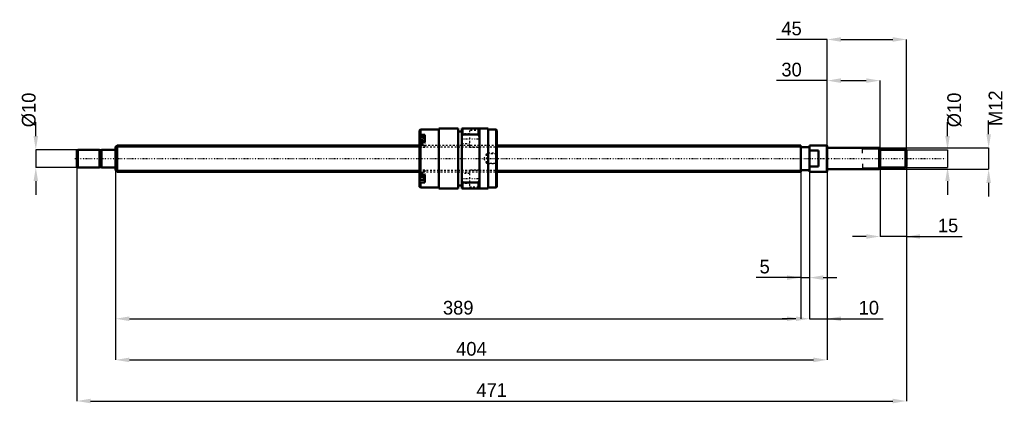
# Model space of a CAD drawing. Header units: millimetres. Extents: x -54 to 505, y -139 to 79.
import ezdxf

# ---------------------------------------------------------------- set-up
doc = ezdxf.new("R2010")
doc.units = ezdxf.units.MM
doc.linetypes.add('Center', pattern=[1.5, 0.45, -0.5, 0.05, -0.5])
doc.linetypes.add('Dashed', pattern=[2, 1, -1])
for name, color, linetype, lineweight in [('2d ConnectionPoints', 7, 'Continuous', 50), ('AM_0', 7, 'Continuous', 50), ('AM_4', 3, 'Continuous', 25), ('AM_5', 3, 'Continuous', 25), ('AM_7', 7, 'Center', 25), ('AM_9', 6, 'Dashed', 25)]:
    doc.layers.add(name, color=color, linetype=linetype, lineweight=lineweight)
doc.dimstyles.new('ISO-25', dxfattribs={"dimtxt": 2.5, "dimasz": 2.5, "dimexe": 1.25, "dimexo": 0.625, "dimtad": 1, "dimtxsty": 'Standard', "dimcen": 2.5, "dimadec": 0, "dimazin": 0, "dimtfac": 1, "dimtmove": 0, "dimatfit": 3, "dimfxl": 0, "dimarcsym": 0})

# ---------------------------------------------------------------- blocks, each defined once
blk = doc.blocks.new('1_BNK_1510_5_6G0_471LC5Y0_Nut_0_in_BNK1510_5_6G0_471LC5Y_216_50__0')
at = {"layer": 'AM_0'}
for p, q in [((194.5, 17), (183.5, 17)), ((183.5, 17), (183.5, -17)), ((194.5, 17), (194.5, -17)), ((211.5, 17), (196.5, 17)), ((196.5, 17), (196.5, -17)), ((197, 17), (197, 13.68)), ((206, 17), (206, 13.68)), ((206.5, 17), (206.5, -17)), ((211.5, 17), (211.5, -17)), ((173, 16.5), (172.5, 16)), ((172.5, 16), (172.5, -16)), ((172.5, 13.15), (173, 13.51)), ((175.5, 12.12), (172.78, 12.12)), ((183.5, 16.5), (173, 16.5)), ((173, 16.5), (173, 13.51)), ((175.5, 13.51), (173, 13.51)), ((175.5, 13.51), (175.5, 9.48)), ((196.5, 15.3), (194.5, 15.3)), ((196.5, 12.61), (197, 13.68)), ((197, 13.68), (206, 13.68)), ((206, 13.68), (206.5, 12.61)), ((216, 16.5), (211.5, 16.5)), ((216.5, 16), (216, 16.5)), ((216, 16.5), (216, -16.5)), ((216.5, 16), (216.5, -16)), ((173, 9.48), (172.5, 9.12)), ((175.5, 9.48), (173, 9.48)), ((173, 9.48), (173, -9.48)), ((172.5, -9.12), (173, -9.48)), ((175.5, -9.48), (173, -9.48)), ((175.5, -9.48), (175.5, -13.51)), ((173, -13.51), (172.5, -13.15)), ((172.5, -16), (173, -16.5)), ((172.78, -12.12), (175.5, -12.12)), ((175.5, -13.51), (173, -13.51)), ((173, -13.51), (173, -16.5)), ((173, -16.5), (183.5, -16.5)), ((194.5, -15.3), (196.5, -15.3)), ((197, -13.68), (196.5, -12.61)), ((197, -13.68), (197, -17)), ((206, -13.68), (197, -13.68)), ((206.5, -12.61), (206, -13.68)), ((206, -13.68), (206, -17)), ((211.5, -16.5), (216, -16.5)), ((216, -16.5), (216.5, -16)), ((183.5, -17), (194.5, -17)), ((196.5, -17), (211.5, -17))]:
    blk.add_line(p, q, dxfattribs=at)
for centre, start, end in [((172.78, 11.84), 90, 180), ((172.78, -11.84), 180, 270)]:
    blk.add_arc(centre, 0.275, start, end, dxfattribs=at)
at = {"layer": 'AM_4'}
for p, q in [((172.78, 12.12), (172.78, 9.32)), ((172.78, -9.31), (172.78, -12.12))]:
    blk.add_line(p, q, dxfattribs=at)
at = {"layer": 'AM_5', "linetype": 'Dashed'}
for p, q in [((210.8, 2.59), (211.5, 3)), ((216.5, 3), (211.5, 3)), ((211.5, 3), (211.5, -3)), ((210.8, -2.59), (211.5, -3)), ((216.5, -3), (211.5, -3))]:
    blk.add_line(p, q, dxfattribs=at)
at = {"layer": 'AM_7'}
for p, q in [((196, 11.25), (207, 11.25)), ((172.35, 9.37), (175.65, 9.37)), ((172.35, -9.37), (175.65, -9.37)), ((196, -11.25), (207, -11.25))]:
    blk.add_line(p, q, dxfattribs=at)
at = {"layer": 'AM_9'}
for p, q in [((175.5, 11.38), (172.5, 11.38)), ((201, 14), (196.5, 14)), ((206.5, 16), (201, 16)), ((201, 16), (201, 6.5)), ((174.35, 10.76), (172.5, 10.76)), ((174.35, 10.39), (172.5, 10.39)), ((174.35, 9.74), (172.5, 9.74)), ((174.35, 9), (172.5, 9)), ((174.35, 8.35), (172.5, 8.35)), ((174.35, 7.97), (172.5, 7.97)), ((216.5, 7.5), (172.5, 7.5)), ((175.5, 7.35), (172.5, 7.35)), ((172.5, 6.52), (175.5, 6.52)), ((172.78, 9.32), (172.78, 6.62)), ((172.78, 6.62), (175.5, 6.62)), ((174.35, 10.76), (174.35, 7.97)), ((175.5, 9.48), (175.5, 6.52)), ((196.5, 8.5), (201, 8.5)), ((201, 6.5), (206.5, 6.5)), ((210.5, 2.59), (209, 0)), ((209, 0), (210.5, -2.59)), ((216.09, 2.59), (210.5, 2.59)), ((210.5, 2.59), (210.5, -2.59)), ((216.5, 3), (216.09, 2.59)), ((216.09, 2.59), (216.09, -2.59)), ((210.5, -2.59), (216.09, -2.59)), ((216.09, -2.59), (216.5, -3)), ((175.5, -6.52), (172.5, -6.52)), ((175.5, -7.35), (172.5, -7.35)), ((172.5, -7.5), (216.5, -7.5)), ((174.35, -7.97), (172.5, -7.97)), ((174.35, -8.35), (172.5, -8.35)), ((174.35, -9), (172.5, -9)), ((174.35, -9.74), (172.5, -9.74)), ((174.35, -10.39), (172.5, -10.39)), ((174.35, -10.76), (172.5, -10.76)), ((175.5, -6.62), (172.78, -6.62)), ((172.78, -6.62), (172.78, -9.31)), ((174.35, -7.97), (174.35, -10.76)), ((175.5, -6.52), (175.5, -9.48)), ((201, -8.5), (196.5, -8.5)), ((206.5, -6.5), (201, -6.5)), ((201, -6.5), (201, -16)), ((175.5, -11.38), (172.5, -11.38)), ((196.5, -14), (201, -14)), ((201, -16), (206.5, -16))]:
    blk.add_line(p, q, dxfattribs=at)
for centre, start, end in [((172.78, 6.89), 180, 270), ((172.78, -6.89), 90, 180)]:
    blk.add_arc(centre, 0.275, start, end, dxfattribs=at)
blk = doc.blocks.new('2_BNK_1510_5_6G0_471LC5Y_Shaft_0_in_BNK1510_5_6G0_471LC5Y_216_50__0')
at = {"layer": 'AM_0'}
for p, q in [((0.92, 7.5), (0, 6.58)), ((0, 6.58), (0, -6.58)), ((172.5, 7.5), (0.92, 7.5)), ((0.92, 7.5), (0.92, -7.5)), ((389, 7.5), (216.5, 7.5)), ((389, 7.5), (389, -7.5)), ((394, 6.5), (389, 6.5)), ((394, 7.5), (394, -7.5)), ((403.8, 7.5), (394, 7.5)), ((404, 7.3), (403.8, 7.5)), ((403.8, 7.5), (403.8, -7.5)), ((404, 7.3), (404, -7.3)), ((433.5, 6), (404.2, 6)), ((434, 5.5), (433.5, 6)), ((433.5, 6), (433.5, -6)), ((-21.5, 5), (-22, 4.5)), ((-22, 4.5), (-22, -4.5)), ((-9.15, 5), (-21.5, 5)), ((-21.5, 5), (-21.5, -5)), ((-9.15, 5), (-9.15, -5)), ((-8, 4.8), (-9.15, 4.8)), ((-0.2, 5), (-8, 5)), ((-8, 5), (-8, -5)), ((399, 4.5), (394, 4.5)), ((399, 4.5), (399, -4.5)), ((434, 5.5), (434, -5.5)), ((448.5, 5), (434, 5)), ((449, 4.5), (448.5, 5)), ((448.5, 5), (448.5, -5)), ((449, 4.5), (449, -4.5)), ((-22, -4.5), (-21.5, -5)), ((-21.5, -5), (-9.15, -5)), ((-9.15, -4.8), (-8, -4.8)), ((-8, -5), (-0.2, -5)), ((394, -4.5), (399, -4.5)), ((433.5, -6), (434, -5.5)), ((434, -5), (448.5, -5)), ((448.5, -5), (449, -4.5)), ((0, -6.58), (0.92, -7.5)), ((0.92, -7.5), (172.5, -7.5)), ((216.5, -7.5), (389, -7.5)), ((389, -6.5), (394, -6.5)), ((394, -7.5), (403.8, -7.5)), ((403.8, -7.5), (404, -7.3)), ((404.2, -6), (433.5, -6))]:
    blk.add_line(p, q, dxfattribs=at)
for centre, start, end in [((404.2, 6.2), 180, 270), ((-0.2, 5.2), 270, 0), ((-0.2, -5.2), 360, 90), ((404.2, -6.2), 90, 180)]:
    blk.add_arc(centre, 0.2, start, end, dxfattribs=at)
at = {"layer": 'AM_4'}
for p, q in [((404.2, 6), (404.2, -6)), ((-0.2, 5), (-0.2, -5))]:
    blk.add_line(p, q, dxfattribs=at)
at = {"layer": 'AM_5'}
for p, q in [((0, 6.58), (172.5, 6.58)), ((216.5, 6.58), (389, 6.58)), ((389, 3.75), (389, 6.58)), ((434, 5.3865), (424, 5.3865)), ((424, 3), (424, 5.3865)), ((389, -3.75), (389, -6.58)), ((424, -3), (424, -5.3865)), ((434, -5.3865), (424, -5.3865)), ((0, -6.58), (172.5, -6.58)), ((216.5, -6.58), (389, -6.58))]:
    blk.add_line(p, q, dxfattribs=at)
at = {"layer": 'AM_5', "linetype": 'Dashed'}
for p, q in [((172.5, 6.58), (216.5, 6.58)), ((172.5, -6.58), (216.5, -6.58))]:
    blk.add_line(p, q, dxfattribs=at)
at = {"layer": 'AM_7'}
blk.add_line((-23.1, 0), (471.45, 0), dxfattribs=at)
at = {"layer": 'AM_9'}
for p, q in [((216.5, 7.5), (172.5, 7.5)), ((172.5, -7.5), (216.5, -7.5))]:
    blk.add_line(p, q, dxfattribs=at)
blk = doc.blocks.new('*D3')
at = {"layer": 'AM_5', "color": 0, "lineweight": -2}
for p, q in [((0, -6.58), (0, -90.91)), ((389, -6.58), (389, -90.91)), ((7.78, -90.91), (381.22, -90.91))]:
    blk.add_line(p, q, dxfattribs=at)
at = {"layer": 'AM_5', "color": 0}
for points in [[(7.78, -89.61), (7.78, -92.21), (0, -90.91)], [(381.22, -92.21), (381.22, -89.61), (389, -90.91)]]:
    blk.add_solid(points, dxfattribs=at)
at = {"layer": 'Defpoints', "color": 0}
for p in [(0, -6.58), (389, -6.58), (389, -90.91)]:
    blk.add_point(p, dxfattribs=at)
at = {"layer": 'AM_5', "color": 0, "insert": (194.5, -84.69), "char_height": 7.78, "attachment_point": 5}
blk.add_mtext('389', dxfattribs=at)
blk = doc.blocks.new('*D4')
at = {"layer": 'AM_5', "color": 0, "lineweight": -2}
for p, q in [((0, -6.58), (0, -114.25)), ((404, -7.3), (404, -114.25)), ((7.78, -114.25), (396.22, -114.25))]:
    blk.add_line(p, q, dxfattribs=at)
at = {"layer": 'AM_5', "color": 0}
for points in [[(7.78, -112.95), (7.78, -115.55), (0, -114.25)], [(396.22, -115.55), (396.22, -112.95), (404, -114.25)]]:
    blk.add_solid(points, dxfattribs=at)
at = {"layer": 'Defpoints', "color": 0}
for p in [(0, -6.58), (404, -7.3), (404, -114.25)]:
    blk.add_point(p, dxfattribs=at)
at = {"layer": 'AM_5', "color": 0, "insert": (202, -108.03), "char_height": 7.78, "attachment_point": 5}
blk.add_mtext('404', dxfattribs=at)
blk = doc.blocks.new('*D5')
at = {"layer": 'AM_5', "color": 0, "lineweight": -2}
for p, q in [((-22, -4.5), (-22, -137.59)), ((449, -4.5), (449, -137.59)), ((-14.22, -137.59), (441.22, -137.59))]:
    blk.add_line(p, q, dxfattribs=at)
at = {"layer": 'AM_5', "color": 0}
for points in [[(-14.22, -136.29), (-14.22, -138.89), (-22, -137.59)], [(441.22, -138.89), (441.22, -136.29), (449, -137.59)]]:
    blk.add_solid(points, dxfattribs=at)
at = {"layer": 'Defpoints', "color": 0}
for p in [(-22, -4.5), (449, -4.5), (449, -137.59)]:
    blk.add_point(p, dxfattribs=at)
at = {"layer": 'AM_5', "color": 0, "insert": (213.5, -131.37), "char_height": 7.78, "attachment_point": 5}
blk.add_mtext('471', dxfattribs=at)
blk = doc.blocks.new('*D6')
at = {"layer": 'AM_5', "color": 0, "lineweight": -2}
for p, q in [((434, -5.5), (434, -44.23)), ((449, -4.5), (449, -44.23)), ((426.22, -44.23), (418.44, -44.23)), ((449, -44.23), (434, -44.23)), ((449, -44.23), (480.71, -44.23)), ((456.78, -44.23), (464.56, -44.23))]:
    blk.add_line(p, q, dxfattribs=at)
at = {"layer": 'AM_5', "color": 0}
for points in [[(426.22, -45.53), (426.22, -42.93), (434, -44.23)], [(456.78, -42.93), (456.78, -45.53), (449, -44.23)]]:
    blk.add_solid(points, dxfattribs=at)
at = {"layer": 'Defpoints', "color": 0}
for p in [(434, -5.5), (449, -4.5), (434, -44.23)]:
    blk.add_point(p, dxfattribs=at)
at = {"layer": 'AM_5', "color": 0, "insert": (472.64, -38.01), "char_height": 7.78, "attachment_point": 5}
blk.add_mtext('15', dxfattribs=at)
blk = doc.blocks.new('*D7')
at = {"layer": 'AM_5', "color": 0, "lineweight": -2}
for p, q in [((404, 44.23), (375.14, 44.23)), ((404, -7.3), (404, 44.23)), ((411.78, 44.23), (426.22, 44.23)), ((434, -5.5), (434, 44.23))]:
    blk.add_line(p, q, dxfattribs=at)
at = {"layer": 'AM_5', "color": 0}
for points in [[(411.78, 45.53), (411.78, 42.93), (404, 44.23)], [(426.22, 42.93), (426.22, 45.53), (434, 44.23)]]:
    blk.add_solid(points, dxfattribs=at)
at = {"layer": 'Defpoints', "color": 0}
for p in [(434, 44.23), (434, -5.5), (404, -7.3)]:
    blk.add_point(p, dxfattribs=at)
at = {"layer": 'AM_5', "color": 0, "insert": (383.77, 50.45), "char_height": 7.78, "attachment_point": 5}
blk.add_mtext('30', dxfattribs=at)
blk = doc.blocks.new('*D8')
at = {"layer": 'AM_5', "color": 0, "lineweight": -2}
for p, q in [((404, 67.57), (375.14, 67.57)), ((404, -7.3), (404, 67.57)), ((411.78, 67.57), (441.22, 67.57)), ((449, -4.5), (449, 67.57))]:
    blk.add_line(p, q, dxfattribs=at)
at = {"layer": 'AM_5', "color": 0}
for points in [[(411.78, 68.87), (411.78, 66.27), (404, 67.57)], [(441.22, 66.27), (441.22, 68.87), (449, 67.57)]]:
    blk.add_solid(points, dxfattribs=at)
at = {"layer": 'Defpoints', "color": 0}
for p in [(449, 67.57), (449, -4.5), (404, -7.3)]:
    blk.add_point(p, dxfattribs=at)
at = {"layer": 'AM_5', "color": 0, "insert": (383.77, 73.79), "char_height": 7.78, "attachment_point": 5}
blk.add_mtext('45', dxfattribs=at)
blk = doc.blocks.new('*D9')
at = {"layer": 'AM_5', "color": 0, "lineweight": -2}
for p, q in [((394, -7.5), (394, -90.91)), ((404, -7.3), (404, -90.91)), ((386.22, -90.91), (378.44, -90.91)), ((394, -90.91), (404, -90.91)), ((404, -90.91), (435.71, -90.91)), ((411.78, -90.91), (419.56, -90.91))]:
    blk.add_line(p, q, dxfattribs=at)
at = {"layer": 'AM_5', "color": 0}
for points in [[(386.22, -92.21), (386.22, -89.61), (394, -90.91)], [(411.78, -89.61), (411.78, -92.21), (404, -90.91)]]:
    blk.add_solid(points, dxfattribs=at)
at = {"layer": 'Defpoints', "color": 0}
for p in [(394, -7.5), (404, -7.3), (404, -90.91)]:
    blk.add_point(p, dxfattribs=at)
at = {"layer": 'AM_5', "color": 0, "insert": (427.64, -84.69), "char_height": 7.78, "attachment_point": 5}
blk.add_mtext('10', dxfattribs=at)
blk = doc.blocks.new('*D10')
at = {"layer": 'AM_5', "color": 0, "lineweight": -2}
for p, q in [((389, -6.58), (389, -67.57)), ((394, -7.5), (394, -67.57)), ((389, -67.57), (363.59, -67.57)), ((381.22, -67.57), (373.44, -67.57)), ((389, -67.57), (394, -67.57)), ((401.78, -67.57), (409.56, -67.57))]:
    blk.add_line(p, q, dxfattribs=at)
at = {"layer": 'AM_5', "color": 0}
for points in [[(381.22, -68.87), (381.22, -66.27), (389, -67.57)], [(401.78, -66.27), (401.78, -68.87), (394, -67.57)]]:
    blk.add_solid(points, dxfattribs=at)
at = {"layer": 'Defpoints', "color": 0}
for p in [(389, -6.58), (394, -7.5), (394, -67.57)]:
    blk.add_point(p, dxfattribs=at)
at = {"layer": 'AM_5', "color": 0, "insert": (368.51, -61.35), "char_height": 7.78, "attachment_point": 5}
blk.add_mtext('5', dxfattribs=at)
blk = doc.blocks.new('*D11')
at = {"layer": 'AM_5', "color": 0, "lineweight": -2}
for p, q in [((472.34, 12.78), (472.34, 20.56)), ((448.5, 5), (472.34, 5)), ((472.34, 5), (472.34, -5)), ((448.5, -5), (472.34, -5)), ((472.34, -12.78), (472.34, -20.56))]:
    blk.add_line(p, q, dxfattribs=at)
at = {"layer": 'AM_5', "color": 0}
for points in [[(471.04, 12.78), (473.64, 12.78), (472.34, 5)], [(473.64, -12.78), (471.04, -12.78), (472.34, -5)]]:
    blk.add_solid(points, dxfattribs=at)
at = {"layer": 'Defpoints', "color": 0}
for p in [(448.5, 5), (448.5, -5), (472.34, -5)]:
    blk.add_point(p, dxfattribs=at)
at = {"layer": 'AM_5', "color": 0, "insert": (476.23, 27.56), "char_height": 7.78, "attachment_point": 5, "rotation": 90}
blk.add_mtext('Ø10', dxfattribs=at)
blk = doc.blocks.new('*D12')
at = {"layer": 'AM_5', "color": 0, "lineweight": -2}
for p, q in [((495.68, 13.78), (495.68, 21.56)), ((433.5, 6), (495.68, 6)), ((495.68, 6), (495.68, -6)), ((433.5, -6), (495.68, -6)), ((495.68, -13.78), (495.68, -21.56))]:
    blk.add_line(p, q, dxfattribs=at)
at = {"layer": 'AM_5', "color": 0}
for points in [[(494.38, 13.78), (496.98, 13.78), (495.68, 6)], [(496.98, -13.78), (494.38, -13.78), (495.68, -6)]]:
    blk.add_solid(points, dxfattribs=at)
at = {"layer": 'Defpoints', "color": 0}
for p in [(433.5, 6), (433.5, -6), (495.68, -6)]:
    blk.add_point(p, dxfattribs=at)
at = {"layer": 'AM_5', "color": 0, "insert": (499.57, 28.56), "char_height": 7.78, "attachment_point": 5, "rotation": 90}
blk.add_mtext('M12', dxfattribs=at)
blk = doc.blocks.new('*D13')
at = {"layer": 'AM_5', "color": 0, "lineweight": -2}
for p, q in [((-45.34, 12.78), (-45.34, 20.56)), ((-21.5, 5), (-45.34, 5)), ((-45.34, 5), (-45.34, -5)), ((-21.5, -5), (-45.34, -5)), ((-45.34, -12.78), (-45.34, -20.56))]:
    blk.add_line(p, q, dxfattribs=at)
at = {"layer": 'AM_5', "color": 0}
for points in [[(-46.64, 12.78), (-44.04, 12.78), (-45.34, 5)], [(-44.04, -12.78), (-46.64, -12.78), (-45.34, -5)]]:
    blk.add_solid(points, dxfattribs=at)
at = {"layer": 'Defpoints', "color": 0}
for p in [(-21.5, 5), (-45.34, -5), (-21.5, -5)]:
    blk.add_point(p, dxfattribs=at)
at = {"layer": 'AM_5', "color": 0, "insert": (-49.23, 27.56), "char_height": 7.78, "attachment_point": 5, "rotation": 90}
blk.add_mtext('Ø10', dxfattribs=at)

msp = doc.modelspace()

# ---------------------------------------------------------------- linework, layer by layer
at = {"layer": '2d ConnectionPoints'}
for p in [(0, 0), (399, 0)]:
    msp.add_point(p, dxfattribs=at)

# ---------------------------------------------------------------- block references
for name in ['1_BNK_1510_5_6G0_471LC5Y0_Nut_0_in_BNK1510_5_6G0_471LC5Y_216_50__0', '2_BNK_1510_5_6G0_471LC5Y_Shaft_0_in_BNK1510_5_6G0_471LC5Y_216_50__0']:
    msp.add_blockref(name, (0, 0))

# ---------------------------------------------------------------- dimensions: what is measured, and where the dimension line sits
at = {"layer": 'AM_5'}
for base, p1, p2, text, picture, middle in [((449, 67.57), (404, -7.3), (449, -4.5), '45', '*D8', (383.772, 67.57)), ((434, 44.23), (404, -7.3), (434, -5.5), '30', '*D7', (383.772, 44.23)), ((449, -137.59), (-22, -4.5), (449, -4.5), '471', '*D5', (213.5, -137.59)), ((434, -44.23), (449, -4.5), (434, -5.5), '15', '*D6', (472.636, -44.23)), ((389, -90.91), (0, -6.58), (389, -6.58), '389', '*D3', (194.5, -90.91)), ((404, -114.25), (0, -6.58), (404, -7.3), '404', '*D4', (202, -114.25)), ((394, -67.57), (389, -6.58), (394, -7.5), '5', '*D10', (368.513, -67.57)), ((404, -90.91), (394, -7.5), (404, -7.3), '10', '*D9', (427.636, -90.91))]:
    dim = msp.add_linear_dim(base=base, p1=p1, p2=p2, text=text, dimstyle='ISO-25', override={"dimtxt": 7.78, "dimasz": 7.78, "dimexe": 0, "dimexo": 0, "dimgap": 2.334}, dxfattribs=at)
    dim.commit()
    dim.dimension.update_dxf_attribs({"geometry": picture, "text_midpoint": middle, "dimtype": 160})
for base, p1, p2, text, picture, middle in [((495.68, -6), (433.5, 6), (433.5, -6), 'M12', '*D12', (499.57, 28.562)), ((-45.34, -5), (-21.5, 5), (-21.5, -5), 'Ø10', '*D13', (-49.23, 27.562)), ((472.34, -5), (448.5, 5), (448.5, -5), 'Ø10', '*D11', (476.23, 27.562))]:
    dim = msp.add_linear_dim(base=base, p1=p1, p2=p2, angle=90, text=text, dimstyle='ISO-25', override={"dimtxt": 7.78, "dimasz": 7.78, "dimexe": 0, "dimexo": 0, "dimgap": 2.334}, dxfattribs=at)
    dim.commit()
    dim.dimension.update_dxf_attribs({"geometry": picture, "text_midpoint": middle, "dimtype": 160, "text_rotation": 90})

doc.saveas('drawing.dxf')
